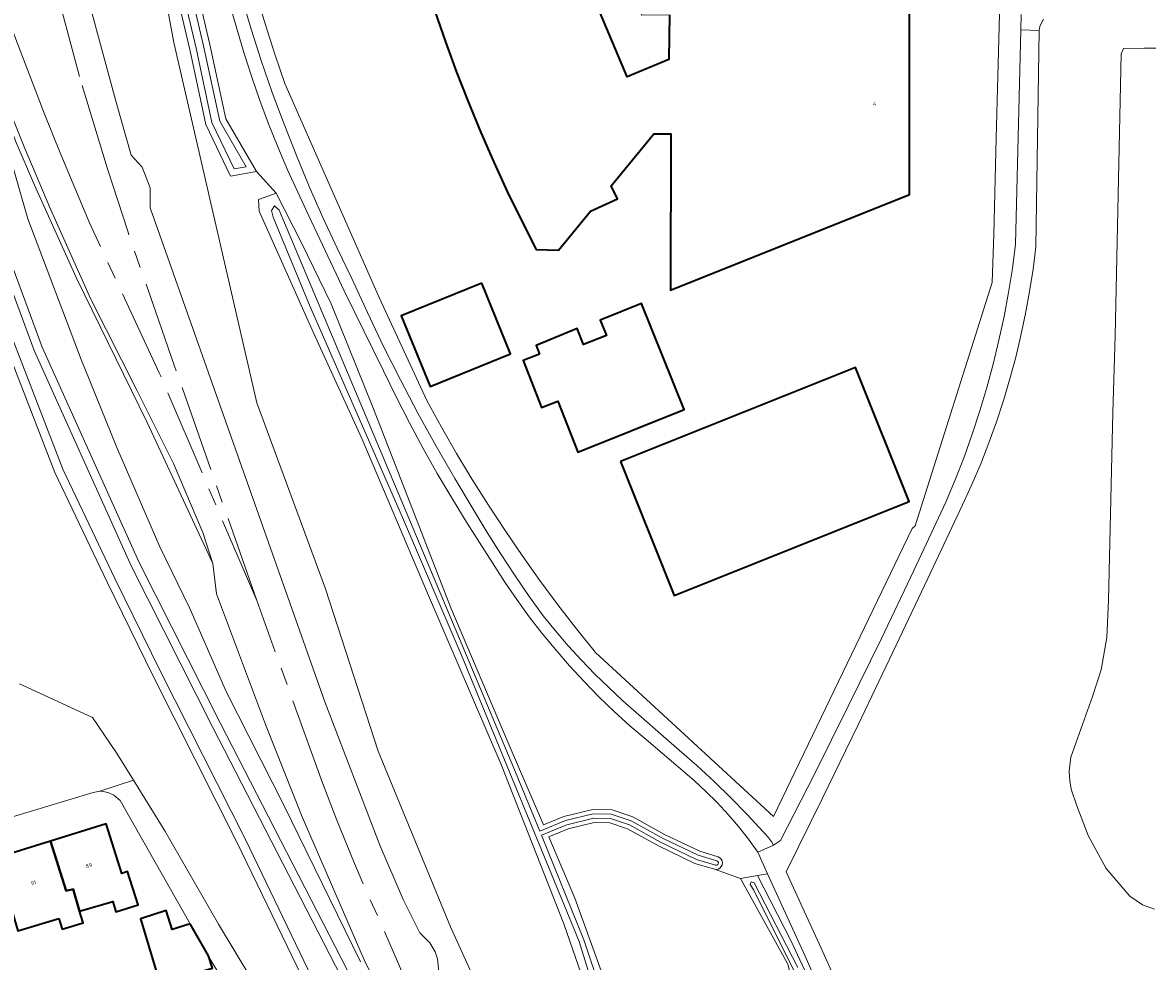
# Model space of a CAD drawing. Header units: metres. Extents: x 229229 to 231729, y 593167 to 595667.
# Tile 173 of 256: x 230531 to 230661, y 593946 to 594054. Entities that reach past the tile are written whole.
import ezdxf
from ezdxf.enums import TextEntityAlignment as Align

# ---------------------------------------------------------------- set-up
doc = ezdxf.new("R2010")
doc.units = ezdxf.units.M
doc.linetypes.add('AM-AS', pattern=[16, 10, -2, 2, -2])
for name, color, linetype, lineweight in [('B-WE-AM-AS_SPOOR-G', 10, 'AM-AS', 18), ('B-WE-GR-GRAS-GV', 60, 'Continuous', 13), ('B-WE-GR-GROENVOORZIENING-GV', 80, 'Continuous', 18), ('B-WE-OG-BEBOUWING-GV', 7, 'Continuous', 35), ('B-WE-OG-BEBOUWING-T18', 10, 'Continuous', 18), ('B-WE-OG-TERREIN_ERF-GV', 7, 'Continuous', 18), ('B-WE-OG-WATER-GV', 130, 'Continuous', 18), ('B-WE-OG-WATER_SLOOT-GV', 120, 'Continuous', 18), ('B-WE-VH-VERHARDING_GESLOTEN-GV', 252, 'Continuous', 18), ('B-WE-VH-VERHARDING_HALFVERHARDING-GV', 252, 'Continuous', 18), ('B-WE-VH-VERHARDING_OPEN-GV', 252, 'Continuous', 18)]:
    doc.layers.add(name, color=color, linetype=linetype, lineweight=lineweight)
doc.styles.add('NLCS-ISO-M250-T18', font='NLCS-ISO.ttf', dxfattribs={"height": 0.45})

msp = doc.modelspace()

# ---------------------------------------------------------------- linework, layer by layer
at = {"layer": 'B-WE-AM-AS_SPOOR-G'}
for points in [[(230548.562, 594014.782), (230543.17, 594030.301), (230540.868, 594037.49), (230537.615, 594048.101), (230535.032, 594057.813), (230532.539, 594068.018), (230530.813, 594075.99), (230529.595, 594082.631), (230527.567, 594095.425), (230525.892, 594106.963), (230522.786, 594130.884), (230498.538, 594323.805)], [(230546.805, 594014.026), (230538.79, 594031.267), (230535.405, 594039.314), (230533.565, 594043.869), (230529.499, 594054.56), (230525.177, 594067.266), (230522.473, 594076.105), (230520.144, 594084.147), (230516.143, 594099.373), (230513.182, 594113.049), (230510.714, 594125.91), (230508.856, 594137.094), (230507.201, 594148.137), (230505.891, 594157.588), (230503.086, 594179.036), (230496.577, 594230.362), (230493.908, 594252.155), (230489.486, 594285.946), (230487.937, 594299.061), (230485.446, 594318.39), (230484.983, 594322.132)], [(230558.025, 593987.803), (230546.805, 594014.026)], [(230558.025, 593987.803), (230548.562, 594014.782)], [(230951.44, 593166.818), (230810.226, 593458.066), (230592.127, 593908.8), (230585.772, 593921.529), (230576.722, 593940.573), (230569.244, 593957.571), (230567.217, 593962.522), (230565.577, 593966.849), (230558.025, 593987.803)]]:
    msp.add_lwpolyline(points, dxfattribs=at)
at = {"layer": 'B-WE-GR-GRAS-GV'}
for points in [[(230588.178, 593932.954), (230580.3, 593950.253), (230572.004, 593970.463), (230565.943, 593989.164), (230558.041, 594010.541), (230548.463, 594052.013), (230545.625, 594067.415), (230544.831, 594070.368), (230543.687, 594072.815), (230542.039, 594075.892), (230532.374, 594128.263), (230531.387, 594136.984), (230530.244, 594152.066), (230529.89, 594166.74), (230529.678, 594170.645), (230529.241, 594175.749), (230528.509, 594181.551), (230527.575, 594188.091), (230524.617, 594204.492)], [(230518.089, 594197.655), (230528.706, 594110.885), (230531.264, 594093.652), (230532.897, 594084.32), (230534.855, 594073.835), (230536.728, 594064.774), (230538.485, 594057.621), (230541.779, 594045.425), (230543.579, 594039.062), (230544.852, 594037.668), (230545.753, 594035.285), (230545.752, 594032.985), (230565.853, 593976.14), (230572.162, 593959.654), (230574.857, 593953.398), (230576.774, 593949.562), (230577.939, 593948.422), (230578.556, 593947.398), (230578.812, 593946.599), (230578.956, 593945.107)], [(230580.314, 593926.245), (230570.387, 593946.466), (230563.243, 593962.914), (230559.039, 593973.557), (230553.384, 593988.587), (230552.975, 593992.083), (230545.395, 594008.295), (230537.282, 594024.905), (230532.433, 594035.592), (230530.341, 594040.515)], [(230529.385, 594039.759), (230531.675, 594031.712), (230537.923, 594015.245), (230538.229, 594014.489), (230541.91, 594005.404), (230546.868, 593993.997), (230550.337, 593986.904), (230554.512, 593977.333), (230561.135, 593964.259), (230569.95, 593946.252)]]:
    msp.add_lwpolyline(points, dxfattribs=at)
at = {"layer": 'B-WE-GR-GROENVOORZIENING-GV'}
for points in [[(230524.617, 594204.492), (230527.575, 594188.091), (230528.509, 594181.551), (230529.241, 594175.749), (230529.678, 594170.645), (230529.89, 594166.74), (230530.244, 594152.066), (230531.387, 594136.984), (230532.374, 594128.263), (230542.039, 594075.892), (230543.687, 594072.815), (230544.831, 594070.368), (230545.625, 594067.415), (230548.463, 594052.013), (230558.041, 594010.541), (230565.943, 593989.164), (230572.004, 593970.463), (230580.3, 593950.253), (230588.178, 593932.954)], [(230491.352, 594197.308), (230497.887, 594148.569), (230499.51, 594137.905), (230500.499, 594134.515), (230501.71, 594132.63), (230502.906, 594130.598), (230507.251, 594104.299), (230511.482, 594083.163), (230515.39, 594069.312), (230515.247, 594067.699), (230514.645, 594066.504), (230512.703, 594065.803), (230510.404, 594066.648), (230516.858, 594049.742), (230516.757, 594050.077), (230517.088, 594051.331), (230518.307, 594052.128), (230520.346, 594052.14), (230533.335, 594016.97), (230544.501, 593992.17), (230553.824, 593973.727), (230574.035, 593934.433)], [(230550.545, 594060.634), (230552.636, 594051.781), (230554.472, 594043.225), (230557.976, 594037.189), (230560.247, 594034.697), (230563.16, 594028.952), (230566.57, 594021.932), (230571.436, 594009.861), (230580.347, 593986.977), (230587.073, 593971.158), (230591.009, 593961.986), (230593.363, 593962.965), (230596.681, 593963.78), (230598.888, 593963.735), (230601.295, 593962.91), (230604.912, 593960.902), (230608.971, 593958.967), (230611.094, 593958.322), (230611.29, 593958.211), (230611.444, 593958.048), (230611.544, 593957.846), (230611.578, 593957.624), (230611.546, 593957.401), (230611.449, 593957.198), (230611.296, 593957.033), (230611.102, 593956.92), (230610.882, 593956.87), (230610.658, 593956.887), (230613.68, 593955.808), (230615.608, 593956.166), (230616.766, 593956.381), (230615.651, 593958.875), (230614.575, 593960.366), (230613.438, 593961.812), (230612.241, 593963.209), (230610.988, 593964.555), (230609.679, 593965.847), (230608.318, 593967.084), (230602.801, 593971.818), (230600.945, 593973.406), (230599.137, 593975.047), (230597.377, 593976.74), (230595.667, 593978.484), (230594.009, 593980.278), (230592.405, 593982.119), (230590.855, 593984.006), (230589.361, 593985.938), (230587.924, 593987.913), (230586.545, 593989.929), (230582.236, 593996.699), (230580.483, 593999.538), (230578.787, 594002.412), (230577.15, 594005.32), (230575.572, 594008.26), (230574.053, 594011.232), (230572.595, 594014.233), (230570.326, 594018.833), (230568.087, 594023.448), (230565.88, 594028.077), (230563.704, 594032.722), (230561.559, 594037.381), (230560.442, 594040.006), (230559.386, 594042.656), (230558.392, 594045.329), (230557.459, 594048.025), (230556.589, 594050.741), (230555.782, 594053.477), (230554.697, 594057.223)], [(230595.987, 593942.997), (230593.356, 593950.617), (230586.152, 593968.943), (230577.649, 593988.672), (230570.112, 594006.443), (230564.548, 594018.601), (230558.314, 594032.623), (230558.23, 594033.969), (230560.247, 594034.697), (230557.976, 594037.189), (230554.997, 594036.622), (230552.155, 594042.585), (230550.304, 594051.215), (230548.195, 594060.142)], [(230556.295, 594057.181), (230557.371, 594053.551), (230558.515, 594049.941), (230559.799, 594046.276), (230561.153, 594042.637), (230562.575, 594039.024), (230564.066, 594035.438), (230565.625, 594031.882), (230567.251, 594028.356), (230568.944, 594024.861), (230570.741, 594020.935), (230572.609, 594017.043), (230574.55, 594013.187), (230576.561, 594009.367), (230578.642, 594005.584), (230580.793, 594001.841), (230583.013, 593998.138), (230584.512, 593995.657), (230586.058, 593993.207), (230587.652, 593990.786), (230589.293, 593988.397), (230590.98, 593986.041), (230592.393, 593984.308), (230593.853, 593982.615), (230595.36, 593980.963), (230596.911, 593979.353), (230598.506, 593977.787), (230600.144, 593976.265), (230606.613, 593970.576), (230608.65, 593968.812), (230610.637, 593966.991), (230612.572, 593965.116), (230614.453, 593963.187), (230616.28, 593961.206), (230616.546, 593960.919), (230616.798, 593960.62), (230617.035, 593960.31), (230617.258, 593959.989), (230617.465, 593959.657), (230618.274, 593960.186), (230622.202, 593967.911), (230626.069, 593975.667), (230629.874, 593983.454), (230633.618, 593991.27), (230637.299, 593999.116), (230638.377, 594001.705), (230639.388, 594004.321), (230640.329, 594006.963), (230641.201, 594009.629), (230642.002, 594012.316), (230642.733, 594015.024), (230643.393, 594017.75), (230643.981, 594020.492), (230644.497, 594023.249), (230644.94, 594026.018), (230645.311, 594028.798), (230645.918, 594053.466), (230645.936, 594055.253)], [(230643.467, 594055.293), (230643.093, 594041.006), (230642.816, 594029.958), (230642.619, 594024.386), (230633.777, 593996.394), (230633.399, 593996.116), (230617.472, 593962.951), (230596.998, 593981.845), (230594.805, 593984.565), (230592.667, 593987.328), (230590.583, 593990.132), (230588.555, 593992.977), (230586.583, 593995.86), (230584.668, 593998.783), (230582.811, 594001.742), (230581.012, 594004.737), (230579.273, 594007.767), (230577.594, 594010.831), (230572.099, 594022.685), (230561.256, 594047.298), (230560.105, 594050.662), (230559.022, 594054.049), (230558.008, 594057.458)], [(230648.511, 594054.698), (230648.276, 594054.289), (230648.107, 594053.848), (230648.008, 594053.386), (230647.645, 594028.497), (230647.321, 594025.936), (230646.927, 594023.385), (230646.463, 594020.845), (230645.929, 594018.319), (230645.327, 594015.809), (230644.656, 594013.316), (230643.917, 594010.843), (230643.11, 594008.39), (230642.236, 594005.961), (230641.296, 594003.557), (230640.29, 594001.179), (230639.22, 593998.83), (230635.234, 593990.348), (230631.21, 593981.885), (230627.148, 593973.439), (230623.049, 593965.012), (230618.912, 593956.603), (230622.965, 593947.822), (230626.414, 593940.125)], [(230661.284, 593952.317), (230659.928, 593952.786), (230658.459, 593953.803), (230655.734, 593956.974), (230653.644, 593960.76), (230652.359, 593964.184), (230651.71, 593966.091), (230651.549, 593967.069), (230651.495, 593968.181), (230651.668, 593969.792), (230654.17, 593976.777), (230655.176, 593979.841), (230655.82, 593983.557), (230656.006, 593987.866), (230656.49, 594009.462), (230656.776, 594018.255), (230657.456, 594050.722), (230657.717, 594051.344), (230660.096, 594051.374), (230661.446, 594051.364)], [(230569.95, 593946.252), (230561.135, 593964.259), (230554.512, 593977.333), (230550.337, 593986.904), (230546.868, 593993.997), (230541.91, 594005.404), (230538.229, 594014.489), (230537.923, 594015.245), (230531.675, 594031.712), (230529.385, 594039.759)]]:
    msp.add_lwpolyline(points, dxfattribs=at)
for points in [[(230552.975, 593992.083), (230551.834, 593995.62), (230548.431, 594003.567), (230544.242, 594012.033), (230538.925, 594022.484), (230534.32, 594032.76), (230531.244, 594040.023), (230528.985, 594045.636), (230524.99, 594056.792), (230522.76, 594062.986), (230521.302, 594067.273), (230519.722, 594072.098), (230519.403, 594072.427), (230519.46, 594072.222), (230521.435, 594065.774), (230523.181, 594060.077), (230526.951, 594049.371), (230530.341, 594040.515), (230532.433, 594035.592), (230537.282, 594024.905), (230545.395, 594008.295)], [(230591.601, 593960.608), (230594.625, 593953.561), (230598.284, 593943.4), (230599.7, 593941.097), (230601.219, 593939.473), (230602.986, 593938.577), (230604.654, 593938.147), (230606.511, 593938.196), (230617.861, 593940.913), (230620.02, 593942.434), (230619.103, 593945.988), (230613.68, 593955.808), (230610.658, 593956.887), (230608.427, 593957.564), (230604.225, 593959.568), (230600.683, 593961.534), (230598.624, 593962.24), (230596.847, 593962.276), (230593.832, 593961.536)], [(230601.363, 593931.286), (230624.624, 593938.866), (230621.116, 593946.883), (230616.766, 593956.381), (230615.608, 593956.166), (230619.445, 593948.695), (230622.057, 593943.08), (230622.47, 593942.004), (230622.59, 593941.514), (230622.363, 593940.902), (230621.565, 593940.251), (230619.108, 593939.147), (230612.267, 593936.843), (230605.301, 593935.148), (230603.425, 593935.003), (230601.855, 593935.25), (230600.008, 593936.207), (230598.251, 593937.812)]]:
    msp.add_lwpolyline(points, close=True, dxfattribs=at)
at = {"layer": 'B-WE-OG-BEBOUWING-GV'}
for points in [[(230578.495, 594055.615), (230579.713, 594052.093), (230581, 594048.595), (230582.358, 594045.124), (230583.784, 594041.681), (230585.278, 594038.267), (230586.841, 594034.884), (230588.471, 594031.532), (230590.167, 594028.214), (230592.722, 594028.136), (230596.394, 594032.619), (230599.529, 594034.039), (230598.785, 594035.509), (230603.695, 594041.519), (230605.657, 594041.507), (230605.631, 594023.511), (230633.102, 594034.51), (230633.11, 594055.434)], [(230605.496, 594055.209), (230605.42, 594050.054), (230600.613, 594048.051), (230597.236, 594056.166)]]:
    msp.add_lwpolyline(points, dxfattribs=at)
for points in [[(230583.911, 594024.338), (230574.637, 594020.558), (230577.951, 594012.428), (230587.225, 594016.208)], [(230590.547, 594016.174), (230588.682, 594015.447), (230590.792, 594010.034), (230592.658, 594010.761), (230594.946, 594004.893), (230607.192, 594009.789), (230602.295, 594021.975), (230597.519, 594020.064), (230598.236, 594018.288), (230595.603, 594017.274), (230594.887, 594019.111), (230590.171, 594017.138)], [(230599.872, 594003.812), (230606.041, 593988.398), (230633.051, 593999.208), (230626.882, 594014.621)], [(230537.646, 593952.086), (230541.448, 593953.174), (230541.812, 593952.008), (230544.359, 593952.802), (230543.166, 593956.629), (230542.488, 593956.418), (230540.709, 593962.126), (230534.31, 593960.131), (230536.099, 593954.389), (230536.914, 593954.615)], [(230535.245, 593951.239), (230535.633, 593949.995), (230538.042, 593950.716), (230537.646, 593952.086), (230536.914, 593954.615), (230536.099, 593954.389), (230534.31, 593960.131), (230527.981, 593958.158), (230529.771, 593952.416), (230530.531, 593949.811)], [(230550.371, 593950.614), (230548.306, 593949.947), (230547.613, 593952.16), (230544.651, 593951.189), (230546.864, 593943.767), (230552.93, 593945.493), (230552.465, 593946.921)]]:
    msp.add_lwpolyline(points, close=True, dxfattribs=at)
at = {"layer": 'B-WE-OG-TERREIN_ERF-GV'}
for points in [[(230564.969, 593940.9), (230555.776, 593959.946), (230546.091, 593979.105), (230540.807, 593989.928), (230534.774, 594002.538), (230524.102, 594030.125), (230516.959, 594049.407), (230516.858, 594049.742), (230510.404, 594066.648), (230509.685, 594068.609), (230507.883, 594073.782), (230504.301, 594086.114), (230500.516, 594105.203), (230499.155, 594112.141), (230498.667, 594119.662), (230496.77, 594129.608), (230493.297, 594145.72), (230489.081, 594180.171), (230486.646, 594198.131)], [(230558.008, 594057.458), (230559.022, 594054.049), (230560.105, 594050.662), (230561.256, 594047.298), (230572.099, 594022.685), (230577.594, 594010.831), (230579.273, 594007.767), (230581.012, 594004.737), (230582.811, 594001.742), (230584.668, 593998.783), (230586.583, 593995.86), (230588.555, 593992.977), (230590.583, 593990.132), (230592.667, 593987.328), (230594.805, 593984.565), (230596.998, 593981.845), (230617.472, 593962.951), (230633.399, 593996.116), (230633.777, 593996.394), (230642.619, 594024.386), (230642.816, 594029.958), (230643.093, 594041.006), (230643.467, 594055.293)], [(230633.11, 594055.434), (230633.102, 594034.51), (230605.631, 594023.511), (230605.657, 594041.507), (230603.695, 594041.519), (230598.785, 594035.509), (230599.529, 594034.039), (230596.394, 594032.619), (230592.722, 594028.136), (230590.167, 594028.214), (230588.471, 594031.532), (230586.841, 594034.884), (230585.278, 594038.267), (230583.784, 594041.681), (230582.358, 594045.124), (230581, 594048.595), (230579.713, 594052.093), (230578.495, 594055.615)], [(230530.725, 593978.211), (230539.111, 593974.337), (230541.871, 593970.291), (230543.829, 593967.144), (230547.459, 593961.308), (230553.612, 593950.559), (230563.09, 593934.841)], [(230546.864, 593943.767), (230544.651, 593951.189), (230547.613, 593952.16), (230548.306, 593949.947), (230550.371, 593950.614), (230542.325, 593964.804), (230541.582, 593965.424), (230540.988, 593965.686), (230540.379, 593965.836), (230539.971, 593965.894), (230539.208, 593965.725), (230509.298, 593956.717), (230472.046, 593945.632)], [(230561.725, 593931.591), (230552.672, 593946.557), (230552.465, 593946.921), (230552.93, 593945.493)]]:
    msp.add_lwpolyline(points, dxfattribs=at)
for points in [[(230602.215, 594097.448), (230600.584, 594097.172), (230599.116, 594096.849), (230597.402, 594096.162), (230596.02, 594095.198), (230594.452, 594093.747), (230592.975, 594092.357), (230591.961, 594091.511), (230590.215, 594090.672), (230588.626, 594090.412), (230589.694, 594083.385), (230591.04, 594076.875), (230593.406, 594068.281), (230595.451, 594061.368), (230597.236, 594056.166), (230600.613, 594048.051), (230605.42, 594050.054), (230605.496, 594055.209), (230602.261, 594055.146), (230602.202, 594065.825), (230597.961, 594065.77), (230597.912, 594093.916), (230602.154, 594093.97)], [(230587.225, 594016.208), (230577.951, 594012.428), (230574.637, 594020.558), (230583.911, 594024.338)], [(230607.192, 594009.789), (230594.946, 594004.893), (230592.658, 594010.761), (230590.792, 594010.034), (230588.682, 594015.447), (230590.547, 594016.174), (230590.171, 594017.138), (230594.887, 594019.111), (230595.603, 594017.274), (230598.236, 594018.288), (230597.519, 594020.064), (230602.295, 594021.975)], [(230626.882, 594014.621), (230633.051, 593999.208), (230606.041, 593988.398), (230599.872, 594003.812)], [(230535.245, 593951.239), (230530.531, 593949.811), (230529.771, 593952.416), (230527.981, 593958.158), (230534.31, 593960.131), (230540.709, 593962.126), (230542.488, 593956.418), (230543.166, 593956.629), (230544.359, 593952.802), (230541.812, 593952.008), (230541.448, 593953.174), (230537.646, 593952.086), (230538.042, 593950.716), (230535.633, 593949.995)]]:
    msp.add_lwpolyline(points, close=True, dxfattribs=at)
at = {"layer": 'B-WE-OG-WATER-GV'}
for points in [[(230548.931, 594060.291), (230551.036, 594051.38), (230552.87, 594042.828), (230555.425, 594037.467), (230556.796, 594037.728), (230553.764, 594042.951), (230551.904, 594051.616), (230549.809, 594060.485)], [(230661.446, 594051.364), (230660.096, 594051.374), (230657.717, 594051.344), (230657.456, 594050.722), (230656.776, 594018.255), (230656.49, 594009.462), (230656.006, 593987.866), (230655.82, 593983.557), (230655.176, 593979.841), (230654.17, 593976.777), (230651.668, 593969.792), (230651.495, 593968.181), (230651.549, 593967.069), (230651.71, 593966.091), (230652.359, 593964.184), (230653.644, 593960.76), (230655.734, 593956.974), (230658.459, 593953.803), (230659.928, 593952.786), (230661.284, 593952.317)], [(230597.612, 593942.957), (230595.651, 593948.786), (230590.756, 593960.798), (230593.676, 593962.012), (230596.792, 593962.777), (230598.712, 593962.738), (230600.887, 593961.993), (230604.454, 593960.012), (230608.608, 593958.032), (230610.803, 593957.365), (230610.933, 593957.36), (230611.047, 593957.421), (230611.116, 593957.532), (230611.12, 593957.661), (230611.059, 593957.776), (230610.948, 593957.844), (230608.789, 593958.499), (230604.683, 593960.457), (230601.091, 593962.452), (230598.8, 593963.236), (230596.736, 593963.278), (230593.519, 593962.489), (230590.567, 593961.261), (230587.8, 593968.051), (230575.208, 593998.006), (230560.58, 594032.713), (230560.048, 594033.217), (230559.712, 594032.685), (230559.908, 594031.928), (230564.081, 594021.812), (230574.684, 593997.649), (230581.665, 593981.336), (230595.104, 593948.581), (230596.756, 593943.229)], [(230620.245, 593945.592), (230615.231, 593955.344), (230614.895, 593955.456), (230614.783, 593955.12), (230615.203, 593954.475), (230620.469, 593943.938)]]:
    msp.add_lwpolyline(points, dxfattribs=at)
msp.add_lwpolyline([(230572.715, 593927.987), (230574.846, 593928.314), (230575.271, 593928.817), (230575.28, 593929.155), (230573.132, 593934.001), (230552.933, 593973.273), (230543.598, 593991.739), (230532.409, 594016.591), (230519.651, 594051.136), (230518.608, 594051.13), (230517.957, 594050.704), (230517.796, 594050.095), (230517.907, 594049.725), (230525.037, 594030.479), (230535.693, 594002.935), (230541.707, 593990.363), (230546.987, 593979.55), (230556.673, 593960.389), (230565.864, 593941.346)], close=True, dxfattribs=at)
at = {"layer": 'B-WE-OG-WATER_SLOOT-GV'}
for points in [[(230548.195, 594060.142), (230550.304, 594051.215), (230552.155, 594042.585), (230554.997, 594036.622), (230557.976, 594037.189), (230554.472, 594043.225), (230552.636, 594051.781), (230550.545, 594060.634)], [(230549.809, 594060.485), (230551.904, 594051.616), (230553.764, 594042.951), (230556.796, 594037.728), (230555.425, 594037.467), (230552.87, 594042.828), (230551.036, 594051.38), (230548.931, 594060.291)], [(230598.284, 593943.4), (230594.625, 593953.561), (230591.601, 593960.608), (230593.832, 593961.536), (230596.847, 593962.276), (230598.624, 593962.24), (230600.683, 593961.534), (230604.225, 593959.568), (230608.427, 593957.564), (230610.658, 593956.887), (230610.882, 593956.87), (230611.102, 593956.92), (230611.296, 593957.033), (230611.449, 593957.198), (230611.546, 593957.401), (230611.578, 593957.624), (230611.544, 593957.846), (230611.444, 593958.048), (230611.29, 593958.211), (230611.094, 593958.322), (230608.971, 593958.967), (230604.912, 593960.902), (230601.295, 593962.91), (230598.888, 593963.735), (230596.681, 593963.78), (230593.363, 593962.965), (230591.009, 593961.986), (230587.073, 593971.158), (230580.347, 593986.977), (230571.436, 594009.861), (230566.57, 594021.932), (230563.16, 594028.952), (230560.247, 594034.697), (230558.23, 594033.969), (230558.314, 594032.623), (230564.548, 594018.601), (230570.112, 594006.443), (230577.649, 593988.672), (230586.152, 593968.943), (230593.356, 593950.617), (230595.987, 593942.997)], [(230596.756, 593943.229), (230595.104, 593948.581), (230581.665, 593981.336), (230574.684, 593997.649), (230564.081, 594021.812), (230559.908, 594031.928), (230559.712, 594032.685), (230560.048, 594033.217), (230560.58, 594032.713), (230575.208, 593998.006), (230587.8, 593968.051), (230590.567, 593961.261), (230593.519, 593962.489), (230596.736, 593963.278), (230598.8, 593963.236), (230601.091, 593962.452), (230604.683, 593960.457), (230608.789, 593958.499), (230610.948, 593957.844), (230611.059, 593957.776), (230611.12, 593957.661), (230611.116, 593957.532), (230611.047, 593957.421), (230610.933, 593957.36), (230610.803, 593957.365), (230608.608, 593958.032), (230604.454, 593960.012), (230600.887, 593961.993), (230598.712, 593962.738), (230596.792, 593962.777), (230593.676, 593962.012), (230590.756, 593960.798), (230595.651, 593948.786), (230597.612, 593942.957)], [(230622.057, 593943.08), (230619.445, 593948.695), (230615.608, 593956.166), (230613.68, 593955.808), (230619.103, 593945.988)], [(230620.469, 593943.938), (230615.203, 593954.475), (230614.783, 593955.12), (230614.895, 593955.456), (230615.231, 593955.344), (230620.245, 593945.592)]]:
    msp.add_lwpolyline(points, dxfattribs=at)
for points in [[(230572.154, 593926.889), (230575.368, 593927.382), (230576.261, 593928.44), (230576.286, 593929.354), (230574.035, 593934.433), (230553.824, 593973.727), (230544.501, 593992.17), (230533.335, 594016.97), (230520.346, 594052.14), (230518.307, 594052.128), (230517.088, 594051.331), (230516.757, 594050.077), (230516.858, 594049.742), (230516.959, 594049.407), (230524.102, 594030.125), (230534.774, 594002.538), (230540.807, 593989.928), (230546.091, 593979.105), (230555.776, 593959.946), (230564.969, 593940.9)], [(230572.715, 593927.987), (230565.864, 593941.346), (230556.673, 593960.389), (230546.987, 593979.55), (230541.707, 593990.363), (230535.693, 594002.935), (230525.037, 594030.479), (230517.907, 594049.725), (230517.796, 594050.095), (230517.957, 594050.704), (230518.608, 594051.13), (230519.651, 594051.136), (230532.409, 594016.591), (230543.598, 593991.739), (230552.933, 593973.273), (230573.132, 593934.001), (230575.28, 593929.155), (230575.271, 593928.817), (230574.846, 593928.314)]]:
    msp.add_lwpolyline(points, close=True, dxfattribs=at)
at = {"layer": 'B-WE-VH-VERHARDING_GESLOTEN-GV'}
for points in [[(230554.697, 594057.223), (230555.782, 594053.477), (230556.589, 594050.741), (230557.459, 594048.025), (230558.392, 594045.329), (230559.386, 594042.656), (230560.442, 594040.006), (230561.559, 594037.381), (230563.704, 594032.722), (230565.88, 594028.077), (230568.087, 594023.448), (230570.326, 594018.833), (230572.595, 594014.233), (230574.053, 594011.232), (230575.572, 594008.26), (230577.15, 594005.32), (230578.787, 594002.412), (230580.483, 593999.538), (230582.236, 593996.699), (230586.545, 593989.929), (230587.924, 593987.913), (230589.361, 593985.938), (230590.855, 593984.006), (230592.405, 593982.119), (230594.009, 593980.278), (230595.667, 593978.484), (230597.377, 593976.74), (230599.137, 593975.047), (230600.945, 593973.406), (230602.801, 593971.818), (230608.318, 593967.084), (230609.679, 593965.847), (230610.988, 593964.555), (230612.241, 593963.209), (230613.438, 593961.812), (230614.575, 593960.366), (230615.651, 593958.875), (230617.465, 593959.657), (230617.258, 593959.989), (230617.035, 593960.31), (230616.798, 593960.62), (230616.546, 593960.919), (230616.28, 593961.206), (230614.453, 593963.187), (230612.572, 593965.116), (230610.637, 593966.991), (230608.65, 593968.812), (230606.613, 593970.576), (230600.144, 593976.265), (230598.506, 593977.787), (230596.911, 593979.353), (230595.36, 593980.963), (230593.853, 593982.615), (230592.393, 593984.308), (230590.98, 593986.041), (230589.293, 593988.397), (230587.652, 593990.786), (230586.058, 593993.207), (230584.512, 593995.657), (230583.013, 593998.138), (230580.793, 594001.841), (230578.642, 594005.584), (230576.561, 594009.367), (230574.55, 594013.187), (230572.609, 594017.043), (230570.741, 594020.935), (230568.944, 594024.861), (230567.251, 594028.356), (230565.625, 594031.882), (230564.066, 594035.438), (230562.575, 594039.024), (230561.153, 594042.637), (230559.799, 594046.276), (230558.515, 594049.941), (230557.371, 594053.551), (230556.295, 594057.181)], [(230645.936, 594055.253), (230645.918, 594053.466), (230648.008, 594053.386), (230648.107, 594053.848), (230648.276, 594054.289), (230648.511, 594054.698)]]:
    msp.add_lwpolyline(points, dxfattribs=at)
at = {"layer": 'B-WE-VH-VERHARDING_HALFVERHARDING-GV'}
for points in [[(230496.341, 594201.486), (230499.953, 594172.716), (230504.19, 594142.99), (230506.541, 594128.683), (230508.519, 594116.046), (230515.467, 594086.541), (230519.403, 594072.427), (230519.722, 594072.098), (230521.302, 594067.273), (230522.76, 594062.986), (230524.99, 594056.792), (230528.985, 594045.636), (230531.244, 594040.023), (230534.32, 594032.76), (230538.925, 594022.484), (230544.242, 594012.033), (230548.431, 594003.567), (230551.834, 593995.62), (230552.975, 593992.083), (230553.384, 593988.587), (230559.039, 593973.557), (230563.243, 593962.914), (230570.387, 593946.466), (230580.314, 593926.245)], [(230578.956, 593945.107), (230578.812, 593946.599), (230578.556, 593947.398), (230577.939, 593948.422), (230576.774, 593949.562), (230574.857, 593953.398), (230572.162, 593959.654), (230565.853, 593976.14), (230545.752, 594032.985), (230545.753, 594035.285), (230544.852, 594037.668), (230543.579, 594039.062), (230541.779, 594045.425), (230538.485, 594057.621), (230536.728, 594064.774), (230534.855, 594073.835), (230532.897, 594084.32), (230531.264, 594093.652), (230528.706, 594110.885), (230518.089, 594197.655)]]:
    msp.add_lwpolyline(points, dxfattribs=at)
at = {"layer": 'B-WE-VH-VERHARDING_OPEN-GV'}
for points in [[(230626.414, 593940.125), (230622.965, 593947.822), (230618.912, 593956.603), (230623.049, 593965.012), (230627.148, 593973.439), (230631.21, 593981.885), (230635.234, 593990.348), (230639.22, 593998.83), (230640.29, 594001.179), (230641.296, 594003.557), (230642.236, 594005.961), (230643.11, 594008.39), (230643.917, 594010.843), (230644.656, 594013.316), (230645.327, 594015.809), (230645.929, 594018.319), (230646.463, 594020.845), (230646.927, 594023.385), (230647.321, 594025.936), (230647.645, 594028.497), (230648.008, 594053.386), (230645.918, 594053.466), (230645.311, 594028.798), (230644.94, 594026.018), (230644.497, 594023.249), (230643.981, 594020.492), (230643.393, 594017.75), (230642.733, 594015.024), (230642.002, 594012.316), (230641.201, 594009.629), (230640.329, 594006.963), (230639.388, 594004.321), (230638.377, 594001.705), (230637.299, 593999.116), (230633.618, 593991.27), (230629.874, 593983.454), (230626.069, 593975.667), (230622.202, 593967.911), (230618.274, 593960.186), (230617.465, 593959.657), (230615.651, 593958.875), (230616.766, 593956.381), (230621.116, 593946.883), (230624.624, 593938.866)], [(230509.298, 593956.717), (230539.208, 593965.725), (230539.971, 593965.894), (230543.829, 593967.144), (230541.871, 593970.291), (230539.111, 593974.337), (230530.725, 593978.211)]]:
    msp.add_lwpolyline(points, dxfattribs=at)
msp.add_lwpolyline([(230563.847, 593924.856), (230563.997, 593924.335), (230563.955, 593923.928), (230563.793, 593923.62), (230567.269, 593923.363), (230566.281, 593927.437), (230564.8, 593931.282), (230563.09, 593934.841), (230553.612, 593950.559), (230547.459, 593961.308), (230543.829, 593967.144), (230539.971, 593965.894), (230540.379, 593965.836), (230540.988, 593965.686), (230541.582, 593965.424), (230542.325, 593964.804), (230550.371, 593950.614), (230552.465, 593946.921), (230552.672, 593946.557), (230561.725, 593931.591), (230562.379, 593929.942)], close=True, dxfattribs=at)

# ---------------------------------------------------------------- texts
at = {"layer": 'B-WE-OG-BEBOUWING-T18', "style": 'NLCS-ISO-M250-T18'}
msp.add_text('4', height=0.45, dxfattribs=at).set_placement((230629.106, 594044.974), align=Align.MIDDLE)
for s, p in [('89', (230538.7, 593957.31)), ('91', (230532.336, 593955.326))]:
    msp.add_text(s, height=0.45, rotation=17.3, dxfattribs=at).set_placement(p, align=Align.MIDDLE)

doc.saveas('drawing.dxf')
